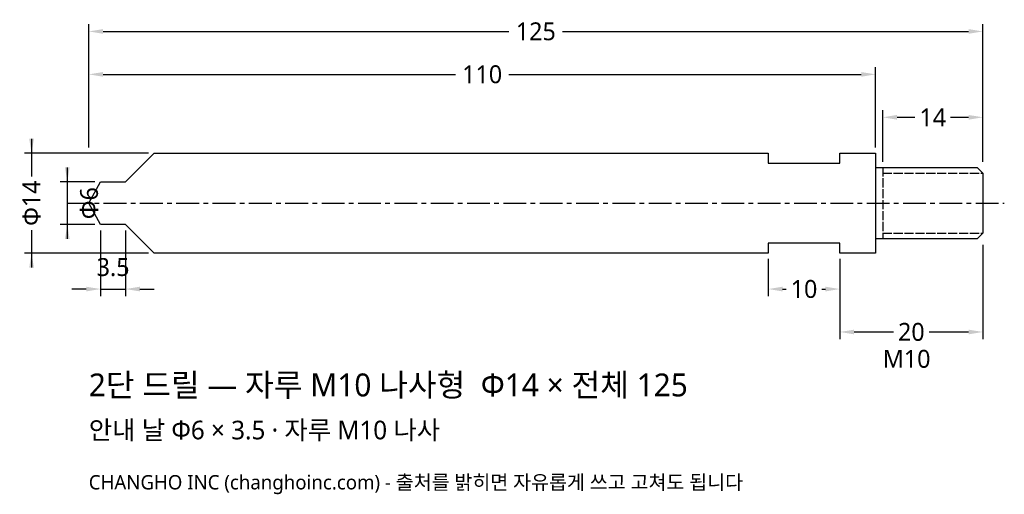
# Model space of a CAD drawing. Header units: millimetres. Extents: x -10 to 128, y -41 to 26.
import ezdxf

# ---------------------------------------------------------------- set-up
doc = ezdxf.new("R2010")
doc.units = ezdxf.units.MM
doc.linetypes.add('CENTER', pattern=[5.08, 3.175, -0.635, 0.635, -0.635])
doc.linetypes.add('DASHED', pattern=[1.524, 1.27, -0.254])
for name, color, linetype in [('문자', 7, 'CONTINUOUS'), ('외형선', 7, 'CONTINUOUS'), ('중심선', 1, 'CENTER'), ('참고선', 8, 'DASHED'), ('치수', 4, 'CONTINUOUS')]:
    doc.layers.add(name, color=color, linetype=linetype)
doc.styles.add('CH_KOR', font='malgun.ttf')
doc.dimstyles.new('CH_DIM', dxfattribs={"dimtxt": 2.5, "dimasz": 2, "dimexe": 1, "dimexo": 0.8, "dimgap": 0.8, "dimtad": 1, "dimdec": 1, "dimdsep": 46, "dimtxsty": 'CH_KOR', "dimcen": 2.5, "dimclrd": 4, "dimclre": 4, "dimclrt": 4, "dimazin": 3, "dimtfac": 1, "dimtmove": 0, "dimatfit": 3})

# ---------------------------------------------------------------- blocks, each defined once
blk = doc.blocks.new('_CLOSEDFILLED')
at = {"color": 0, "linetype": 'BYBLOCK'}
blk.add_solid([(-1, 0.164), (0, 0), (-1, -0.164)], dxfattribs=at)
blk = doc.blocks.new('*D1')
at = {"color": 4}
for p, q in [((-8, 9), (-8, 3.75)), ((8.35, 7), (-9, 7)), ((-8, -3.75), (-8, -9)), ((8.35, -7), (-9, -7))]:
    blk.add_line(p, q, dxfattribs=at)
at = {"layer": 'Defpoints'}
for p in [(-8, 7), (9.15, 7), (9.15, -7)]:
    blk.add_point(p, dxfattribs=at)
at = {"layer": '치수', "color": 4, "xscale": 2, "yscale": 2}
for p, rotation in [((-8, 7), 270), ((-8, -7), 90)]:
    blk.add_blockref('_CLOSEDFILLED', p, dxfattribs=dict(at, rotation=rotation))
at = {"layer": '치수', "color": 4, "insert": (-8, 0), "char_height": 2.5, "attachment_point": 5, "rotation": 90, "style": 'CH_KOR'}
blk.add_mtext('Φ14', dxfattribs=at)
blk = doc.blocks.new('*D2')
at = {"color": 4}
for p, q in [((-3, 5), (-3, -5)), ((0.85, 3), (-4, 3)), ((0.85, -3), (-4, -3))]:
    blk.add_line(p, q, dxfattribs=at)
at = {"layer": 'Defpoints'}
for p in [(-3, 3), (1.65, 3), (1.65, -3)]:
    blk.add_point(p, dxfattribs=at)
at = {"layer": '치수', "color": 4, "xscale": 2, "yscale": 2}
for p, rotation in [((-3, 3), 270), ((-3, -3), 90)]:
    blk.add_blockref('_CLOSEDFILLED', p, dxfattribs=dict(at, rotation=rotation))
at = {"layer": '치수', "color": 4, "insert": (0.05, 0), "char_height": 2.5, "attachment_point": 5, "rotation": 90, "style": 'CH_KOR'}
blk.add_mtext('Φ6', dxfattribs=at)
blk = doc.blocks.new('*D4')
at = {"color": 4}
for p, q in [((111, 5.8), (111, 13)), ((125, 5.8), (125, 13)), ((113, 12), (115.5, 12)), ((120.5, 12), (123, 12))]:
    blk.add_line(p, q, dxfattribs=at)
at = {"layer": 'Defpoints'}
for p in [(111, 12), (111, 5), (125, 5)]:
    blk.add_point(p, dxfattribs=at)
at = {"layer": '치수', "color": 4, "xscale": 2, "yscale": 2, "rotation": 180}
blk.add_blockref('_CLOSEDFILLED', (111, 12), dxfattribs=at)
at = {"layer": '치수', "color": 4, "xscale": 2, "yscale": 2}
blk.add_blockref('_CLOSEDFILLED', (125, 12), dxfattribs=at)
at = {"layer": '치수', "color": 4, "insert": (118, 12), "char_height": 2.5, "attachment_point": 5, "style": 'CH_KOR'}
blk.add_mtext('14', dxfattribs=at)
blk = doc.blocks.new('*D5')
at = {"color": 4}
for p, q in [((95, -7.8), (95, -13)), ((105, -7.8), (105, -13)), ((97, -12), (97.5, -12)), ((102.5, -12), (103, -12))]:
    blk.add_line(p, q, dxfattribs=at)
at = {"layer": 'Defpoints'}
for p in [(95, -7), (105, -7), (95, -12)]:
    blk.add_point(p, dxfattribs=at)
at = {"layer": '치수', "color": 4, "xscale": 2, "yscale": 2, "rotation": 180}
blk.add_blockref('_CLOSEDFILLED', (95, -12), dxfattribs=at)
at = {"layer": '치수', "color": 4, "xscale": 2, "yscale": 2}
blk.add_blockref('_CLOSEDFILLED', (105, -12), dxfattribs=at)
at = {"layer": '치수', "color": 4, "insert": (100, -12), "char_height": 2.5, "attachment_point": 5, "style": 'CH_KOR'}
blk.add_mtext('10', dxfattribs=at)
blk = doc.blocks.new('*D6')
at = {"color": 4}
for p, q in [((125, -5.8), (125, -19)), ((105, -7.8), (105, -19)), ((107, -18), (112.5, -18)), ((117.5, -18), (123, -18))]:
    blk.add_line(p, q, dxfattribs=at)
at = {"layer": 'Defpoints'}
for p in [(125, -5), (105, -7), (105, -18)]:
    blk.add_point(p, dxfattribs=at)
at = {"layer": '치수', "color": 4, "xscale": 2, "yscale": 2, "rotation": 180}
blk.add_blockref('_CLOSEDFILLED', (105, -18), dxfattribs=at)
at = {"layer": '치수', "color": 4, "xscale": 2, "yscale": 2}
blk.add_blockref('_CLOSEDFILLED', (125, -18), dxfattribs=at)
at = {"layer": '치수', "color": 4, "insert": (115, -18), "char_height": 2.5, "attachment_point": 5, "style": 'CH_KOR'}
blk.add_mtext('20', dxfattribs=at)
blk = doc.blocks.new('*D7')
at = {"color": 4}
for p, q in [((0, 7.8), (0, 19)), ((2, 18), (51.25, 18)), ((58.75, 18), (108, 18)), ((110, 7.8), (110, 19))]:
    blk.add_line(p, q, dxfattribs=at)
at = {"layer": 'Defpoints'}
for p in [(0, 18), (0, 7), (110, 7)]:
    blk.add_point(p, dxfattribs=at)
at = {"layer": '치수', "color": 4, "xscale": 2, "yscale": 2, "rotation": 180}
blk.add_blockref('_CLOSEDFILLED', (0, 18), dxfattribs=at)
at = {"layer": '치수', "color": 4, "xscale": 2, "yscale": 2}
blk.add_blockref('_CLOSEDFILLED', (110, 18), dxfattribs=at)
at = {"layer": '치수', "color": 4, "insert": (55, 18), "char_height": 2.5, "attachment_point": 5, "style": 'CH_KOR'}
blk.add_mtext('110', dxfattribs=at)
blk = doc.blocks.new('*D8')
at = {"color": 4}
for p, q in [((0, 7.8), (0, 25)), ((125, 5.8), (125, 25)), ((2, 24), (58.75, 24)), ((66.25, 24), (123, 24))]:
    blk.add_line(p, q, dxfattribs=at)
at = {"layer": 'Defpoints'}
for p in [(0, 24), (0, 7), (125, 5)]:
    blk.add_point(p, dxfattribs=at)
at = {"layer": '치수', "color": 4, "xscale": 2, "yscale": 2, "rotation": 180}
blk.add_blockref('_CLOSEDFILLED', (0, 24), dxfattribs=at)
at = {"layer": '치수', "color": 4, "xscale": 2, "yscale": 2}
blk.add_blockref('_CLOSEDFILLED', (125, 24), dxfattribs=at)
at = {"layer": '치수', "color": 4, "insert": (62.5, 24), "char_height": 2.5, "attachment_point": 5, "style": 'CH_KOR'}
blk.add_mtext('125', dxfattribs=at)

msp = doc.modelspace()

# ---------------------------------------------------------------- linework, layer by layer
at = {"layer": '외형선'}
msp.add_line((110, 5), (110, -5), dxfattribs=at)
msp.add_lwpolyline([(0, 0), (1.65, 3), (5.15, 3), (9.15, 7), (95, 7), (95, 5.6), (105, 5.6), (105, 7), (110, 7), (110, 5), (124.2, 5), (125, 4.2), (125, -4.2), (124.2, -5), (110, -5), (110, -7), (105, -7), (105, -5.6), (95, -5.6), (95, -7), (9.15, -7), (5.15, -3), (1.65, -3), (0, 0)], close=True, dxfattribs=at)
at = {"layer": '중심선'}
msp.add_line((-3, 0), (128, 0), dxfattribs=at)
at = {"layer": '참고선'}
for p, q in [((111, 5), (111, -5)), ((111, 4.2), (125, 4.2)), ((111, -4.2), (125, -4.2))]:
    msp.add_line(p, q, dxfattribs=at)

# ---------------------------------------------------------------- texts
at = {"layer": '문자', "style": 'CH_KOR'}
for s, height, p in [('M10', 2.5, (111, -23)), ('2단 드릴 — 자루 M10 나사형  Φ14 × 전체 125', 3.2, (0, -27)), ('안내 날 Φ6 × 3.5 · 자루 M10 나사', 2.6, (0, -33)), ('CHANGHO INC (changhoinc.com) - 출처를 밝히면 자유롭게 쓰고 고쳐도 됩니다', 2, (0, -40))]:
    msp.add_text(s, height=height, dxfattribs=at).set_placement(p)

# ---------------------------------------------------------------- dimensions: what is measured, and where the dimension line sits
at = {"layer": '치수'}
for base, p1, p2, text, picture, middle in [((0, 24), (0, 7), (125, 5), '125', '*D8', (62.5, 24)), ((0, 18), (0, 7), (110, 7), '110', '*D7', (55, 18)), ((111, 12), (111, 5), (125, 5), '14', '*D4', (118, 12)), ((105, -18), (105, -7), (125, -5), '20', '*D6', (115, -18)), ((95, -12), (95, -7), (105, -7), '10', '*D5', (100, -12))]:
    dim = msp.add_linear_dim(base=base, p1=p1, p2=p2, text=text, dimstyle='CH_DIM', dxfattribs=at)
    dim.commit()
    dim.dimension.update_dxf_attribs({"geometry": picture, "text_midpoint": middle})
for base, p1, p2, text, picture, middle in [((-8, 7), (9.15, 7), (9.15, -7), 'Φ14', '*D1', (-8, 0)), ((-3, 3), (1.65, 3), (1.65, -3), 'Φ6', '*D2', (0.05, 0))]:
    dim = msp.add_linear_dim(base=base, p1=p1, p2=p2, angle=90, text=text, dimstyle='CH_DIM', dxfattribs=at)
    dim.commit()
    dim.dimension.update_dxf_attribs({"geometry": picture, "text_midpoint": middle})
msp.add_linear_dim(base=(1.65, -12), p1=(1.65, -3), p2=(5.15, -3), text='3.5', dimstyle='CH_DIM', dxfattribs=at).render()

doc.saveas('drawing.dxf')
